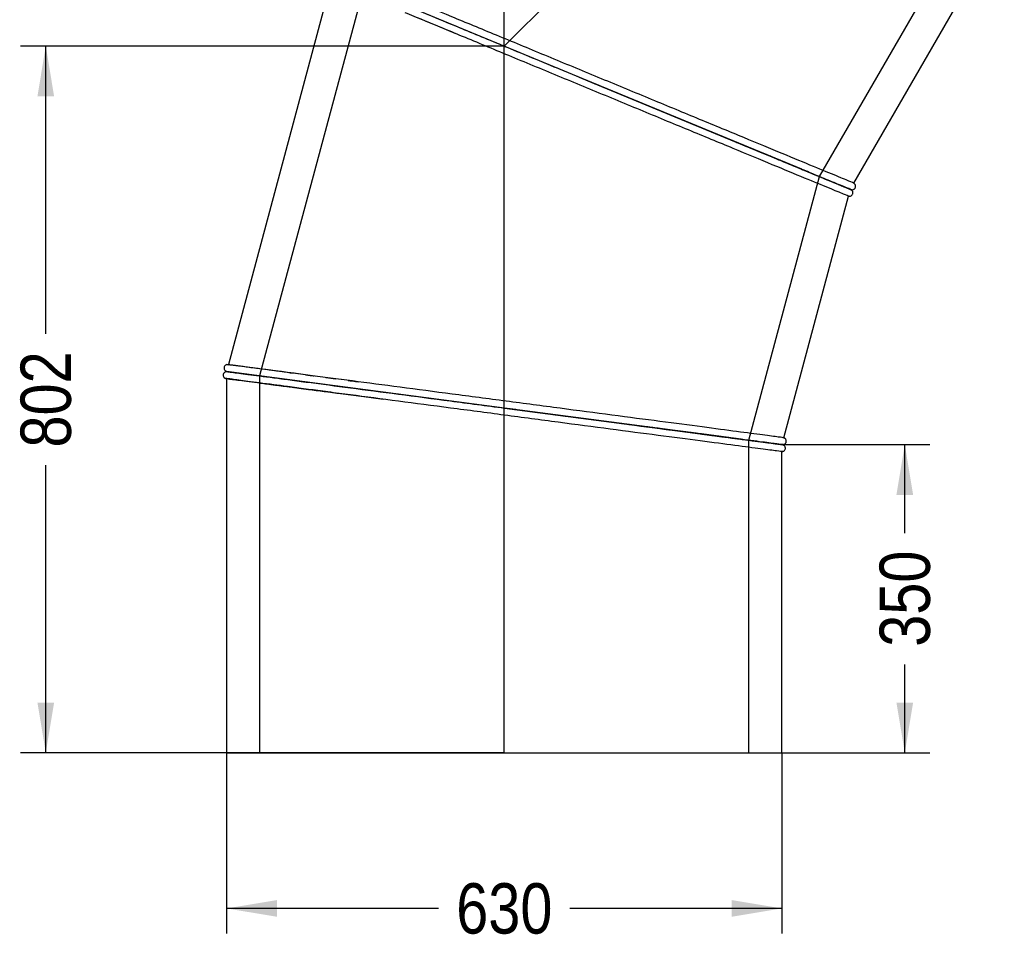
# Model space of a CAD drawing. Header units: millimetres. Extents: x 0 to 4243, y 0 to 3000.
# Tile 2 of 5: x 216 to 1333, y 582 to 1637. Entities that reach past the tile are written whole.
import ezdxf
from ezdxf.enums import TextEntityAlignment as Align
from ezdxf.lldxf.tags import DXFTag

# ---------------------------------------------------------------- set-up
doc = ezdxf.new("R2010")
doc.units = ezdxf.units.MM
doc.header["$LTSCALE"] = 14.285714
for name, color, linetype in [('Default', 7, 'Continuous'), ('DV1_Default', 7, 'Continuous'), ('TUBO_X_GOMITO_45', 7, 'Continuous')]:
    doc.layers.add(name, color=color, linetype=linetype)
doc.styles.add('SEACAD_Arial_Narrow', font='ARIALN.TTF')
tags = doc.linetypes.add('HIDDEN2', pattern=[4.7625, 3.175, -1.5875]).pattern_tags.tags
tags[6:7] = [DXFTag(74, 4), DXFTag(75, 0), DXFTag(340, '0'), DXFTag(46, 0.0), DXFTag(50, 0.0), DXFTag(44, 0.0), DXFTag(45, 0.0)]
tags[4:5] = [DXFTag(74, 4), DXFTag(75, 0), DXFTag(340, '0'), DXFTag(46, 0.0), DXFTag(50, 0.0), DXFTag(44, 0.0), DXFTag(45, 0.0)]
tags = doc.linetypes.add('PHANTOM2', pattern=[31.75, 15.875, -3.175, 3.175, -3.175, 3.175, -3.175]).pattern_tags.tags
tags[14:15] = [DXFTag(74, 4), DXFTag(75, 0), DXFTag(340, '0'), DXFTag(46, 0.0), DXFTag(50, 0.0), DXFTag(44, 0.0), DXFTag(45, 0.0)]
tags[12:13] = [DXFTag(74, 4), DXFTag(75, 0), DXFTag(340, '0'), DXFTag(46, 0.0), DXFTag(50, 0.0), DXFTag(44, 0.0), DXFTag(45, 0.0)]
tags[10:11] = [DXFTag(74, 4), DXFTag(75, 0), DXFTag(340, '0'), DXFTag(46, 0.0), DXFTag(50, 0.0), DXFTag(44, 0.0), DXFTag(45, 0.0)]
tags[8:9] = [DXFTag(74, 4), DXFTag(75, 0), DXFTag(340, '0'), DXFTag(46, 0.0), DXFTag(50, 0.0), DXFTag(44, 0.0), DXFTag(45, 0.0)]
tags[6:7] = [DXFTag(74, 4), DXFTag(75, 0), DXFTag(340, '0'), DXFTag(46, 0.0), DXFTag(50, 0.0), DXFTag(44, 0.0), DXFTag(45, 0.0)]
tags[4:5] = [DXFTag(74, 4), DXFTag(75, 0), DXFTag(340, '0'), DXFTag(46, 0.0), DXFTag(50, 0.0), DXFTag(44, 0.0), DXFTag(45, 0.0)]
doc.dimstyles.new('Plastitalia', dxfattribs={"dimtxt": 57.142857, "dimasz": 57.142857, "dimexe": 28.571429, "dimexo": 0, "dimgap": 14.285714, "dimtad": 0, "dimdec": 0, "dimtxsty": 'SEACAD_Arial_Narrow', "dimblk1": '_SE_FILLED', "dimblk2": '_SE_FILLED', "dimsah": 1, "dimcen": 28.571429, "dimadec": 0, "dimazin": 0, "dimtfac": 0.8, "dimtdec": 1, "dimtmove": 0, "dimatfit": 3, "dimfxl": 1, "dimtolj": 1, "dimarcsym": 0})

# ---------------------------------------------------------------- blocks, each defined once
blk = doc.blocks.new('SE')
at = {"layer": 'DV1_Default', "color": 7, "linetype": 'PHANTOM2'}
for p in [(1333.1, 2174.8), (765.7, 805)]:
    blk.add_line(p, (765.7, 1607.4), dxfattribs=at)
at = {"layer": 'TUBO_X_GOMITO_45', "color": 7, "linetype": 'HIDDEN2'}
for p, q in [((1123.5, 1459.2), (1278.4, 1727.5)), ((606.2, 1673.5), (488.1, 1233)), ((666.9, 1639.7), (690, 1630.2)), ((690, 1630.2), (709.6, 1622)), ((1043.3, 1159.9), (1123.5, 1459.2)), ((488.1, 1233), (488.1, 805)), ((502.2, 1223.1), (508.2, 1222.3)), ((510, 1222.1), (525.8, 1220)), ((525.8, 1220), (526.6, 1219.9)), ((565.9, 1214.7), (580.1, 1212.9)), ((580.1, 1212.9), (606.4, 1209.4)), ((606.4, 1209.4), (628.4, 1206.5)), ((1043.3, 805), (1043.3, 1159.9))]:
    blk.add_line(p, q, dxfattribs=at)
at = {"layer": 'TUBO_X_GOMITO_45', "color": 7, "linetype": 'Continuous'}
for p, q in [((865.1, 1566.2), (571.3, 1687.9)), ((865.1, 1566.2), (571.3, 1687.9)), ((1162.4, 1451.7), (1304.4, 1697.6)), ((569.2, 1680.1), (452.8, 1245.7)), ((865.1, 1566.2), (865.1, 1566.2)), ((865.1, 1566.2), (1061.7, 1484.8)), ((865.1, 1566.2), (865.1, 1566.2)), ((1103.4, 1467.5), (865.1, 1566.2)), ((1030.4, 1497.8), (1050.4, 1489.5)), ((1050.4, 1489.5), (1072.2, 1480.5)), ((1072.2, 1480.5), (1092.5, 1472.1)), ((1073.3, 1480), (1114.8, 1462.8)), ((1096.3, 1470.4), (1074.6, 1479.4)), ((1131.1, 1456), (1120.1, 1460.6)), ((1158.4, 1444.7), (1151.3, 1447.6)), ((1152.4, 1447.2), (1158.4, 1444.7)), ((1158.4, 1444.7), (1158.4, 1444.8)), ((1158.4, 1444.7), (1158.4, 1444.7)), ((1162.4, 1451.7), (1163.2, 1451.1)), ((1163.2, 1451.1), (1163.1, 1451.2)), ((1082.8, 1162.7), (1156.3, 1437)), ((1157.2, 1436.8), (1156.3, 1437)), ((1157.1, 1436.9), (1157.2, 1436.8)), ((766, 1196.4), (450.7, 1237.9)), ((766, 1196.4), (450.7, 1237.9)), ((450.7, 1229.8), (450.7, 805)), ((545.2, 1233.5), (523.4, 1236.3)), ((568.6, 1230.4), (545.2, 1233.5)), ((590, 1227.6), (568.6, 1230.4)), ((519.2, 1220.9), (542.4, 1217.8)), ((542.4, 1217.8), (565.2, 1214.8)), ((766, 1196.4), (766, 1196.4)), ((766, 1196.4), (982.9, 1167.8)), ((766, 1196.4), (766, 1196.4)), ((977, 1168.6), (766, 1196.4)), ((943.4, 1173.1), (964.8, 1170.3)), ((964.8, 1170.3), (988.2, 1167.2)), ((988.8, 1167), (965.9, 1170)), ((988.2, 1167.2), (1010, 1164.3)), ((1014.1, 1163.7), (988.8, 1167)), ((1034, 1161.1), (989.4, 1167)), ((989.9, 1166.9), (1034.8, 1161)), ((1082.8, 1162.7), (1083.7, 1162.3)), ((1083.7, 1162.3), (1083.6, 1162.4)), ((1080.7, 1155), (1074.4, 1155.8)), ((1077.1, 1155.4), (1080.7, 1155)), ((1080.7, 1154.9), (1080.7, 1155)), ((1080.7, 1155), (1080.7, 1155)), ((1081.7, 1147), (1080.7, 1146.9)), ((1080.7, 805), (1080.7, 1146.9)), ((1081.6, 1147), (1081.7, 1147)), ((450.7, 805), (1080.7, 805))]:
    blk.add_line(p, q, dxfattribs=at)
for centre, radius, start, end in [((466.1, 1297.2), 61.1, 254.529, 255.2896), ((450, 1229.5), 8.23, 85.3891, 91.281)]:
    blk.add_arc(centre, radius, start, end, dxfattribs=at)
for points, knots in [([(571.8, 1687.7), (572.6, 1687.4), (574.3, 1686.7), (580.8, 1684), (586.4, 1681.7), (601.3, 1675.5), (610.4, 1671.7), (626.5, 1665.1), (632.3, 1662.7), (644.5, 1657.6), (651, 1654.9), (671.4, 1646.4), (686.4, 1640.2), (718.4, 1627), (735.4, 1619.9), (770.8, 1605.3), (789.2, 1597.6), (826.8, 1582.1), (845.9, 1574.1), (865.1, 1566.2)], [0.5176496, 0.5176496, 0.5176496, 0.5176496, 0.5625, 0.5625, 0.625, 0.625, 0.6875, 0.6875, 0.71875, 0.71875, 0.75, 0.75, 0.8125, 0.8125, 0.875, 0.875, 0.9375, 0.9375, 1, 1, 1, 1]), ([(571.8, 1687.7), (572.6, 1687.3), (574.3, 1686.6), (580.8, 1683.9), (586.4, 1681.6), (601.2, 1675.5), (610.4, 1671.7), (626.5, 1665), (632.3, 1662.6), (644.5, 1657.6), (651, 1654.9), (671.4, 1646.4), (686.4, 1640.2), (718.3, 1627), (735.4, 1619.9), (770.8, 1605.3), (789.2, 1597.6), (826.8, 1582.1), (845.9, 1574.1), (865.1, 1566.2)], [0.5180111, 0.5180111, 0.5180111, 0.5180111, 0.5625, 0.5625, 0.625, 0.625, 0.6875, 0.6875, 0.71875, 0.71875, 0.75, 0.75, 0.8125, 0.8125, 0.875, 0.875, 0.9375, 0.9375, 1, 1, 1, 1]), ([(1162.4, 1451.7), (1162.2, 1451.8), (1160.3, 1452.6), (1152.9, 1455.6), (1147.3, 1458), (1132.5, 1464.1), (1123.3, 1467.9), (1101.9, 1476.8), (1089.6, 1481.9), (1062.4, 1493.1), (1047.4, 1499.3), (1015.5, 1512.6), (998.5, 1519.6), (963.1, 1534.3), (944.7, 1541.9), (907.1, 1557.5), (888, 1565.4), (849.7, 1581.2), (830.6, 1589.2), (793.1, 1604.7), (774.7, 1612.3), (739.2, 1627), (722.2, 1634), (690.3, 1647.3), (675.4, 1653.4), (654.9, 1661.9), (648.5, 1664.6), (636.2, 1669.6), (630.5, 1672), (614.4, 1678.7), (605.2, 1682.5), (590.4, 1688.6), (584.8, 1690.9), (577.2, 1694.1), (575.3, 1694.9), (575.3, 1694.9)], [0.0015182, 0.0015182, 0.0015182, 0.0015182, 0.03125, 0.03125, 0.0625, 0.0625, 0.09375, 0.09375, 0.125, 0.125, 0.15625, 0.15625, 0.1875, 0.1875, 0.21875, 0.21875, 0.25, 0.25, 0.28125, 0.28125, 0.3125, 0.3125, 0.34375, 0.34375, 0.375, 0.375, 0.390625, 0.390625, 0.40625, 0.40625, 0.4375, 0.4375, 0.46875, 0.46875, 0.4999897, 0.4999897, 0.4999897, 0.4999897]), ([(1156.3, 1437), (1156.1, 1437), (1154.2, 1437.8), (1146.8, 1440.9), (1141.2, 1443.2), (1126.4, 1449.4), (1117.2, 1453.1), (1095.8, 1462), (1083.5, 1467.1), (1056.3, 1478.4), (1041.3, 1484.6), (1009.4, 1497.8), (992.4, 1504.8), (957, 1519.5), (938.5, 1527.1), (901, 1542.7), (881.9, 1550.6), (843.6, 1566.4), (824.5, 1574.4), (786.9, 1589.9), (768.5, 1597.6), (733.1, 1612.2), (716.1, 1619.3), (684.2, 1632.5), (669.3, 1638.7), (654.9, 1644.7), (654.1, 1645), (653.3, 1645.3)], [0.0011965, 0.0011965, 0.0011965, 0.0011965, 0.03125, 0.03125, 0.0625, 0.0625, 0.09375, 0.09375, 0.125, 0.125, 0.15625, 0.15625, 0.1875, 0.1875, 0.21875, 0.21875, 0.25, 0.25, 0.28125, 0.28125, 0.3125, 0.3125, 0.34375, 0.34375, 0.375, 0.375, 0.3767923, 0.3767923, 0.3767923, 0.3767923]), ([(865.1, 1566.2), (884.2, 1558.3), (903.3, 1550.4), (940.8, 1534.8), (959.2, 1527.2), (994.6, 1512.6), (1011.6, 1505.5), (1043.5, 1492.3), (1058.4, 1486.1), (1078.9, 1477.7), (1085.3, 1475), (1097.5, 1470), (1103.3, 1467.6), (1119.4, 1460.9), (1128.5, 1457.1), (1143.3, 1451), (1148.9, 1448.7), (1154.6, 1446.3), (1156, 1445.7), (1157.9, 1445), (1158.4, 1444.8), (1158.4, 1444.8), (1158.4, 1444.8), (1158.3, 1444.8)], [0, 0, 0, 0, 0.0625, 0.0625, 0.125, 0.125, 0.1875, 0.1875, 0.25, 0.25, 0.28125, 0.28125, 0.3125, 0.3125, 0.375, 0.375, 0.4375, 0.4375, 0.46875, 0.46875, 0.5, 0.5, 0.5080601, 0.5080601, 0.5080601, 0.5080601]), ([(865.1, 1566.2), (884.2, 1558.3), (903.3, 1550.4), (940.8, 1534.8), (959.2, 1527.2), (994.6, 1512.6), (1011.6, 1505.5), (1030.4, 1497.7), (1033.2, 1496.6), (1036, 1495.4)], [0, 0, 0, 0, 0.0625, 0.0625, 0.125, 0.125, 0.1875, 0.1875, 0.1986467, 0.1986467, 0.1986467, 0.1986467]), ([(1092.5, 1472.1), (1095.2, 1471), (1103, 1467.7), (1115.7, 1462.5), (1127.6, 1457.5), (1136.6, 1453.8), (1143.2, 1451.1), (1147.4, 1449.3), (1150.1, 1448.2), (1151.6, 1447.6), (1153.1, 1447), (1154.8, 1446.3), (1156.7, 1445.5), (1158.4, 1444.9), (1159.8, 1444.3), (1160.1, 1444.3), (1160.3, 1444.2)], [0, 0, 0, 0, 0.055654, 0.192153, 0.328649, 0.419665, 0.510679, 0.59931, 0.630325, 0.660054, 0.691653, 0.73301, 0.784509, 0.846162, 0.917985, 1, 1, 1, 1]), ([(1096.1, 1470.5), (1100.5, 1468.7), (1104.7, 1467), (1119.3, 1460.9), (1128.5, 1457.1), (1143.3, 1451), (1148.9, 1448.6), (1156.5, 1445.5), (1158.4, 1444.7), (1158.4, 1444.7)], [0.2893938, 0.2893938, 0.2893938, 0.2893938, 0.3125, 0.3125, 0.375, 0.375, 0.4375, 0.4375, 0.4999884, 0.4999884, 0.4999884, 0.4999884]), ([(1160, 1443.8), (1159.9, 1443.9), (1159.6, 1444.1), (1158.2, 1444.7), (1156.7, 1445.3), (1155.2, 1446), (1153.8, 1446.6), (1152.2, 1447.2), (1148.8, 1448.6), (1142.7, 1451.2), (1132.2, 1455.5), (1119.4, 1460.8), (1107, 1466), (1099.1, 1469.2), (1096.3, 1470.4)], [0, 0, 0, 0, 0.083309, 0.154007, 0.212128, 0.257696, 0.295908, 0.334682, 0.374103, 0.514713, 0.655517, 0.796323, 0.937131, 1, 1, 1, 1]), ([(1157.2, 1436.8), (1157.7, 1436.9), (1158.6, 1436.9), (1159.8, 1437.6), (1160.7, 1438.5), (1161.2, 1439.6), (1161.4, 1440.6), (1161.3, 1441.6), (1160.9, 1442.8), (1160.4, 1443.4), (1160, 1443.8)], [0, 0, 0, 0, 0.141761, 0.282353, 0.413834, 0.530987, 0.631905, 0.727029, 0.847481, 1, 1, 1, 1]), ([(1160.3, 1444.2), (1160.8, 1444.3), (1161.5, 1444.3), (1162.6, 1444.8), (1163.3, 1445.5), (1163.9, 1446.2), (1164.3, 1447.1), (1164.5, 1448.3), (1164.3, 1449.5), (1163.8, 1450.4), (1163.4, 1450.8), (1163.2, 1451.1)], [0, 0, 0, 0, 0.129082, 0.248365, 0.354436, 0.446302, 0.542175, 0.664329, 0.817074, 0.905321, 1, 1, 1, 1]), ([(450.8, 1245.7), (450.3, 1245.5), (449.6, 1245.2), (448.6, 1244.4), (448, 1243.4), (447.8, 1242.4), (447.7, 1241.4), (448, 1240.4), (448.5, 1239.5), (449.2, 1238.7), (449.6, 1238.5), (449.8, 1238.3)], [0, 0, 0, 0, 0.137935, 0.269416, 0.388764, 0.493212, 0.58475, 0.692554, 0.829796, 0.910932, 1, 1, 1, 1]), ([(523.4, 1236.3), (520.6, 1236.7), (512.2, 1237.8), (498.6, 1239.6), (485.8, 1241.3), (476.2, 1242.5), (469.2, 1243.5), (464.6, 1244.1), (461.7, 1244.5), (460.1, 1244.7), (458.5, 1244.9), (456.6, 1245.1), (454.7, 1245.3), (452.8, 1245.5), (451.3, 1245.7), (451, 1245.7), (450.8, 1245.7)], [0, 0, 0, 0, 0.054991, 0.191584, 0.328174, 0.419252, 0.510329, 0.599021, 0.630057, 0.659806, 0.691427, 0.732813, 0.784348, 0.846045, 0.917922, 1, 1, 1, 1]), ([(1082.8, 1162.7), (1082.6, 1162.7), (1080.6, 1163), (1072.6, 1164.1), (1066.6, 1164.9), (1050.7, 1166.9), (1040.9, 1168.2), (1017.9, 1171.3), (1004.7, 1173), (975.5, 1176.9), (959.4, 1179), (925.2, 1183.5), (906.9, 1185.9), (868.9, 1190.9), (849.1, 1193.5), (808.9, 1198.8), (788.3, 1201.5), (747.3, 1206.9), (726.8, 1209.6), (686.5, 1214.9), (666.7, 1217.5), (628.7, 1222.5), (610.5, 1224.9), (576.2, 1229.4), (560.2, 1231.5), (538.2, 1234.4), (531.3, 1235.3), (518.2, 1237.1), (512, 1237.9), (494.7, 1240.1), (484.9, 1241.4), (469, 1243.5), (463, 1244.3), (454.9, 1245.4), (452.8, 1245.7), (452.8, 1245.7)], [0.0015182, 0.0015182, 0.0015182, 0.0015182, 0.03125, 0.03125, 0.0625, 0.0625, 0.09375, 0.09375, 0.125, 0.125, 0.15625, 0.15625, 0.1875, 0.1875, 0.21875, 0.21875, 0.25, 0.25, 0.28125, 0.28125, 0.3125, 0.3125, 0.34375, 0.34375, 0.375, 0.375, 0.390625, 0.390625, 0.40625, 0.40625, 0.4375, 0.4375, 0.46875, 0.46875, 0.4999897, 0.4999897, 0.4999897, 0.4999897]), ([(449.8, 1237.7), (449.3, 1237.6), (448.6, 1237.4), (447.8, 1236.6), (447.2, 1235.8), (446.8, 1234.9), (446.7, 1233.9), (446.8, 1232.7), (447.3, 1231.7), (448, 1230.8), (448.5, 1230.5), (448.8, 1230.4)], [0, 0, 0, 0, 0.129082, 0.248365, 0.354436, 0.446302, 0.542175, 0.664329, 0.817074, 0.905321, 1, 1, 1, 1]), ([(448.8, 1230.4), (449, 1230.3), (449.3, 1230.2), (450.8, 1229.9), (452.4, 1229.7), (454, 1229.4), (455.6, 1229.2), (457.3, 1229), (460.9, 1228.5), (467.5, 1227.7), (478.8, 1226.2), (492.5, 1224.4), (506.4, 1222.6), (515.5, 1221.4), (519.2, 1220.9)], [0, 0, 0, 0, 0.082134, 0.151826, 0.209116, 0.254031, 0.291695, 0.329912, 0.368767, 0.507359, 0.646142, 0.784927, 0.923714, 1, 1, 1, 1]), ([(519.6, 1220.8), (514.2, 1221.5), (509, 1222.2), (492.7, 1224.3), (482.8, 1225.6), (467, 1227.7), (460.9, 1228.5), (452.8, 1229.6), (450.7, 1229.9), (450.7, 1229.9)], [0.393069, 0.393069, 0.393069, 0.393069, 0.40625, 0.40625, 0.4375, 0.4375, 0.46875, 0.46875, 0.5, 0.5, 0.5, 0.5]), ([(451.2, 1237.9), (452.1, 1237.8), (453.9, 1237.5), (460.9, 1236.6), (467, 1235.8), (482.9, 1233.7), (492.7, 1232.4), (510, 1230.1), (516.2, 1229.3), (529.3, 1227.6), (536.3, 1226.7), (558.2, 1223.8), (574.2, 1221.6), (608.5, 1217.1), (626.8, 1214.7), (664.8, 1209.7), (684.6, 1207.1), (724.9, 1201.8), (745.4, 1199.1), (766, 1196.4)], [0.5176496, 0.5176496, 0.5176496, 0.5176496, 0.5625, 0.5625, 0.625, 0.625, 0.6875, 0.6875, 0.71875, 0.71875, 0.75, 0.75, 0.8125, 0.8125, 0.875, 0.875, 0.9375, 0.9375, 1, 1, 1, 1]), ([(451.3, 1237.8), (452.2, 1237.7), (454, 1237.4), (460.9, 1236.5), (467, 1235.7), (482.9, 1233.6), (492.7, 1232.3), (510, 1230.1), (516.1, 1229.3), (529.3, 1227.5), (536.2, 1226.6), (558.2, 1223.7), (574.2, 1221.6), (608.5, 1217.1), (626.8, 1214.7), (664.8, 1209.7), (684.6, 1207.1), (724.9, 1201.8), (745.4, 1199.1), (766, 1196.4)], [0.5190301, 0.5190301, 0.5190301, 0.5190301, 0.5625, 0.5625, 0.625, 0.625, 0.6875, 0.6875, 0.71875, 0.71875, 0.75, 0.75, 0.8125, 0.8125, 0.875, 0.875, 0.9375, 0.9375, 1, 1, 1, 1]), ([(1080.7, 1146.9), (1080.5, 1146.9), (1078.4, 1147.2), (1070.6, 1148.3), (1064.5, 1149.1), (1048.6, 1151.1), (1038.8, 1152.4), (1015.8, 1155.5), (1002.6, 1157.2), (973.4, 1161), (957.3, 1163.1), (923.1, 1167.6), (904.8, 1170), (866.8, 1175), (847.1, 1177.6), (806.8, 1182.9), (786.3, 1185.7), (745.2, 1191.1), (724.7, 1193.8), (684.4, 1199.1), (664.6, 1201.7), (626.6, 1206.7), (608.4, 1209.1), (582.4, 1212.5), (573.9, 1213.6), (565.7, 1214.7)], [0.0017699, 0.0017699, 0.0017699, 0.0017699, 0.03125, 0.03125, 0.0625, 0.0625, 0.09375, 0.09375, 0.125, 0.125, 0.15625, 0.15625, 0.1875, 0.1875, 0.21875, 0.21875, 0.25, 0.25, 0.28125, 0.28125, 0.3125, 0.3125, 0.34375, 0.34375, 0.3598488, 0.3598488, 0.3598488, 0.3598488]), ([(766, 1196.4), (786.5, 1193.7), (807, 1191), (847.3, 1185.7), (867, 1183.1), (905, 1178.1), (923.2, 1175.7), (943.4, 1173), (946.4, 1172.6), (949.4, 1172.2)], [0, 0, 0, 0, 0.0625, 0.0625, 0.125, 0.125, 0.1875, 0.1875, 0.1986382, 0.1986382, 0.1986382, 0.1986382]), ([(766, 1196.4), (786.5, 1193.7), (807, 1191), (847.3, 1185.7), (867, 1183.1), (905, 1178.1), (923.2, 1175.7), (957.5, 1171.2), (973.5, 1169.1), (995.4, 1166.2), (1002.3, 1165.3), (1015.4, 1163.6), (1021.6, 1162.8), (1038.8, 1160.5), (1048.7, 1159.2), (1064.5, 1157.1), (1070.6, 1156.3), (1076.7, 1155.5), (1078.2, 1155.3), (1080.2, 1155.1), (1080.7, 1155), (1080.7, 1155), (1080.7, 1155), (1080.7, 1155)], [0, 0, 0, 0, 0.0625, 0.0625, 0.125, 0.125, 0.1875, 0.1875, 0.25, 0.25, 0.28125, 0.28125, 0.3125, 0.3125, 0.375, 0.375, 0.4375, 0.4375, 0.46875, 0.46875, 0.5, 0.5, 0.5000098, 0.5000098, 0.5000098, 0.5000098]), ([(1010, 1164.3), (1012.9, 1163.9), (1021.3, 1162.8), (1034.9, 1161), (1047.7, 1159.4), (1057.3, 1158.1), (1064.4, 1157.2), (1069, 1156.6), (1071.8, 1156.2), (1073.4, 1156), (1075.1, 1155.8), (1076.9, 1155.5), (1078.9, 1155.3), (1080.7, 1155.1), (1082.2, 1155), (1082.5, 1155), (1082.7, 1155)], [0, 0, 0, 0, 0.055654, 0.192153, 0.328649, 0.419665, 0.510679, 0.59931, 0.630325, 0.660054, 0.691653, 0.73301, 0.784509, 0.846162, 0.917985, 1, 1, 1, 1]), ([(1014, 1163.7), (1018.7, 1163.1), (1023.1, 1162.5), (1038.8, 1160.4), (1048.7, 1159.1), (1064.5, 1157.1), (1070.6, 1156.3), (1076.7, 1155.5), (1078.2, 1155.3), (1080.2, 1155), (1080.7, 1154.9), (1080.7, 1154.9), (1080.7, 1154.9), (1080.7, 1154.9)], [0.2895016, 0.2895016, 0.2895016, 0.2895016, 0.3125, 0.3125, 0.375, 0.375, 0.4375, 0.4375, 0.46875, 0.46875, 0.5, 0.5, 0.5000098, 0.5000098, 0.5000098, 0.5000098]), ([(1082.7, 1154.4), (1082.5, 1154.5), (1082.1, 1154.6), (1080.7, 1154.9), (1079, 1155.1), (1077.4, 1155.3), (1075.8, 1155.5), (1074.1, 1155.8), (1070.5, 1156.2), (1064, 1157.1), (1052.7, 1158.6), (1038.9, 1160.4), (1025.6, 1162.1), (1017.2, 1163.3), (1014.1, 1163.7)], [0, 0, 0, 0, 0.083342, 0.154062, 0.212198, 0.257777, 0.295998, 0.334781, 0.37421, 0.514853, 0.655689, 0.796527, 0.937368, 1, 1, 1, 1]), ([(1082.7, 1155), (1083.2, 1155.1), (1083.9, 1155.4), (1084.7, 1156.1), (1085.3, 1156.9), (1085.7, 1157.8), (1085.8, 1158.8), (1085.7, 1160), (1085.2, 1161), (1084.5, 1161.9), (1084, 1162.2), (1083.7, 1162.3)], [0, 0, 0, 0, 0.129082, 0.248365, 0.354436, 0.446302, 0.542175, 0.664329, 0.817074, 0.905321, 1, 1, 1, 1]), ([(1081.7, 1147), (1082.2, 1147.2), (1082.9, 1147.5), (1083.9, 1148.3), (1084.4, 1149.3), (1084.7, 1150.3), (1084.7, 1151.3), (1084.5, 1152.3), (1084, 1153.3), (1083.3, 1154), (1082.9, 1154.3), (1082.7, 1154.4)], [0, 0, 0, 0, 0.137935, 0.269416, 0.388764, 0.493212, 0.58475, 0.692554, 0.829796, 0.910932, 1, 1, 1, 1])]:
    blk.add_open_spline(points, degree=3, knots=knots, dxfattribs=at)
at = {"layer": 'TUBO_X_GOMITO_45', "color": 7, "linetype": 'HIDDEN2'}
for points in [[(1036, 1495.4), (1037.2, 1494.9), (1038.4, 1494.4), (1039.5, 1493.9)], [(522.8, 1236.5), (523.3, 1236.4), (523.8, 1236.3), (524.3, 1236.3)], [(563.4, 1231.1), (567, 1230.6), (570.7, 1230.2), (574.5, 1229.7)], [(778.8, 1194.7), (774.5, 1195.3), (770.3, 1195.8), (766, 1196.4)], [(932.4, 1174.5), (929.8, 1174.8), (927.2, 1175.2), (924.6, 1175.5)], [(949.4, 1172.2), (950.8, 1172), (952.2, 1171.9), (953.6, 1171.7)], [(970, 1169.5), (966.3, 1170), (962.6, 1170.5), (958.9, 1171)], [(1080.6, 1146.9), (1080.7, 1146.9), (1080.7, 1146.9), (1080.7, 1146.9)]]:
    blk.add_open_spline(points, degree=3, dxfattribs=at)
at = {"layer": 'TUBO_X_GOMITO_45', "color": 7, "linetype": 'Continuous'}
for points in [[(1039.5, 1493.9), (1042.9, 1492.6), (1046.1, 1491.2), (1049.4, 1489.9)], [(1158.3, 1444.7), (1159, 1444.5), (1159.6, 1444.2), (1160, 1443.8)], [(1160.3, 1444.2), (1159.6, 1444.2), (1159, 1444.4), (1158.4, 1444.8)], [(450.8, 1245.7), (451.5, 1245.8), (452.2, 1245.8), (452.9, 1245.6)], [(450.8, 1229.9), (450.1, 1229.8), (449.4, 1230), (448.8, 1230.4)], [(451, 1237.9), (450.9, 1237.9), (450.5, 1238), (449.8, 1238.3)], [(449.8, 1237.7), (450.5, 1237.9), (450.9, 1237.9), (451, 1237.8)], [(953.6, 1171.7), (957.6, 1171.1), (961.6, 1170.6), (965.4, 1170.1)], [(1082.7, 1155), (1082.1, 1154.8), (1081.4, 1154.8), (1080.7, 1155)], [(1080.7, 1154.9), (1081.4, 1154.9), (1082.1, 1154.8), (1082.7, 1154.4)]]:
    blk.add_open_spline(points, degree=3, dxfattribs=at)
at = {"layer": 'TUBO_X_GOMITO_45', "color": 7, "linetype": 'HIDDEN2'}
for points, knots in [([(1049.4, 1489.9), (1057.3, 1486.6), (1064.8, 1483.5), (1078.8, 1477.7), (1085.3, 1475), (1093, 1471.8), (1094.6, 1471.1), (1096.1, 1470.5)], [0.21692791, 0.21692791, 0.21692791, 0.21692791, 0.25, 0.25, 0.28125, 0.28125, 0.28939379, 0.28939379, 0.28939379, 0.28939379]), ([(1101, 1468.5), (1092.2, 1472.1), (1082.5, 1476.1), (1068.2, 1482.1), (1064.2, 1483.7), (1060.1, 1485.4)], [0.70186422, 0.70186422, 0.70186422, 0.70186422, 0.75, 0.75, 0.76773506, 0.76773506, 0.76773506, 0.76773506]), ([(1109.9, 1464.9), (1109.5, 1465), (1109, 1465.2), (1106.2, 1466.4), (1103.7, 1467.4), (1101.1, 1468.5)], [0.68513887, 0.68513887, 0.68513887, 0.68513887, 0.6875, 0.6875, 0.70168513, 0.70168513, 0.70168513, 0.70168513]), ([(1158.3, 1444.8), (1157.9, 1445), (1156, 1445.8), (1150.6, 1448), (1148, 1449.1), (1144.9, 1450.4)], [0.50806013, 0.50806013, 0.50806013, 0.50806013, 0.5625, 0.5625, 0.59671317, 0.59671317, 0.59671317, 0.59671317]), ([(1158.4, 1444.7), (1158.4, 1444.7), (1158.4, 1444.7), (1158.4, 1444.7), (1158.3, 1444.7), (1158.1, 1444.8)], [0.49998837, 0.49998837, 0.49998837, 0.49998837, 0.5, 0.5, 0.51318873, 0.51318873, 0.51318873, 0.51318873]), ([(540.4, 1234.1), (542.1, 1233.9), (543.8, 1233.7), (547, 1233.3), (548.5, 1233.1), (550, 1232.9)], [0.621286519, 0.621286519, 0.621286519, 0.621286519, 0.625, 0.625, 0.628141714, 0.628141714, 0.628141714, 0.628141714]), ([(502.8, 1223), (503.3, 1222.9), (503.7, 1222.9), (509.6, 1222.1), (515.5, 1221.3), (521.7, 1220.5)], [0.59252087, 0.59252087, 0.59252087, 0.59252087, 0.59375, 0.59375, 0.60862874, 0.60862874, 0.60862874, 0.60862874]), ([(565.7, 1214.7), (558, 1215.7), (550.6, 1216.7), (536.2, 1218.6), (529.2, 1219.5), (521.6, 1220.5), (520.6, 1220.6), (519.6, 1220.8)], [0.35984879, 0.35984879, 0.35984879, 0.35984879, 0.375, 0.375, 0.390625, 0.390625, 0.39306899, 0.39306899, 0.39306899, 0.39306899]), ([(522.3, 1220.4), (522.4, 1220.4), (522.5, 1220.4), (529.2, 1219.5), (536.2, 1218.6), (555, 1216.1), (567.4, 1214.5), (580.5, 1212.8)], [0.60907154, 0.60907154, 0.60907154, 0.60907154, 0.609375, 0.609375, 0.625, 0.625, 0.6496352, 0.6496352, 0.6496352, 0.6496352]), ([(588.5, 1227.8), (590.1, 1227.6), (591.7, 1227.4), (595.8, 1226.8), (598.4, 1226.5), (600.9, 1226.2)], [0.653296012, 0.653296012, 0.653296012, 0.653296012, 0.65625, 0.65625, 0.660806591, 0.660806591, 0.660806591, 0.660806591]), ([(944.9, 1172.8), (943.4, 1173), (941.9, 1173.2), (937.7, 1173.8), (935.1, 1174.1), (932.4, 1174.5)], [0.80697218, 0.80697218, 0.80697218, 0.80697218, 0.8125, 0.8125, 0.822041, 0.822041, 0.822041, 0.822041]), ([(1019.3, 1163), (1009.8, 1164.3), (999.4, 1165.6), (974.8, 1168.9), (960.3, 1170.8), (944.9, 1172.8)], [0.7016851, 0.7016851, 0.7016851, 0.7016851, 0.75, 0.75, 0.8069722, 0.8069722, 0.8069722, 0.8069722]), ([(965.4, 1170.1), (973.3, 1169.1), (980.9, 1168.1), (995.4, 1166.2), (1002.3, 1165.3), (1010.6, 1164.2), (1012.3, 1163.9), (1014, 1163.7)], [0.21908211, 0.21908211, 0.21908211, 0.21908211, 0.25, 0.25, 0.28125, 0.28125, 0.28950163, 0.28950163, 0.28950163, 0.28950163]), ([(993, 1166.5), (991.4, 1166.7), (989.7, 1166.9), (986.5, 1167.4), (985, 1167.6), (983.4, 1167.8)], [0.74292561, 0.74292561, 0.74292561, 0.74292561, 0.75, 0.75, 0.75667639, 0.75667639, 0.75667639, 0.75667639]), ([(1028.7, 1161.8), (1028.2, 1161.9), (1027.8, 1161.9), (1020.7, 1162.9), (1013.4, 1163.8), (1005.7, 1164.9)], [0.68513887, 0.68513887, 0.68513887, 0.68513887, 0.6875, 0.6875, 0.72378839, 0.72378839, 0.72378839, 0.72378839])]:
    blk.add_open_spline(points, degree=3, knots=knots, dxfattribs=at)
blk = doc.blocks.new('DMBLK121')
at = {"layer": 'Default', "linetype": 'Continuous'}
for points in [[(507.9, 618.8), (507.9, 637.8), (450.7, 628.3)], [(1023.6, 618.8), (1080.7, 628.3), (1023.6, 637.8)]]:
    blk.add_hatch(color=7, dxfattribs=at).paths.add_polyline_path(points)
at = {"layer": 'Default', "color": 7, "linetype": 'Continuous'}
for p, q in [((450.7, 805), (450.7, 599.7)), ((1080.7, 805), (1080.7, 599.7)), ((691.2, 628.3), (450.7, 628.3)), ((1080.7, 628.3), (840.3, 628.3))]:
    blk.add_line(p, q, dxfattribs=at)
at = {"layer": 'Default', "color": 7, "linetype": 'Continuous', "style": 'SEACAD_Arial_Narrow'}
blk.add_text('630', height=57.14, dxfattribs=at).set_placement((711.2, 656.9), align=Align.TOP_LEFT)
blk = doc.blocks.new('_SE_FILLED')
at = {"color": 0}
blk.add_line((0, 0), (-1, 0), dxfattribs=at)
blk.add_solid([(0, 0), (-1, -0.1665), (-1, 0.1665), (0, 0)], dxfattribs=at)
blk = doc.blocks.new('DMBLK122')
at = {"layer": 'Default', "linetype": 'Continuous'}
for points in [[(236, 1550.2), (255, 1550.2), (245.5, 1607.4)], [(236, 862.1), (245.5, 805), (255, 862.1)]]:
    blk.add_hatch(color=7, dxfattribs=at).paths.add_polyline_path(points)
at = {"layer": 'Default', "color": 7, "linetype": 'Continuous'}
for p, q in [((765.7, 1607.4), (216.9, 1607.4)), ((245.5, 1280.7), (245.5, 1607.4)), ((245.5, 805), (245.5, 1131.6)), ((765.7, 805), (216.9, 805))]:
    blk.add_line(p, q, dxfattribs=at)
at = {"layer": 'Default', "color": 7, "linetype": 'Continuous', "style": 'SEACAD_Arial_Narrow'}
blk.add_text('802', height=57.14, rotation=90, dxfattribs=at).set_placement((216.9, 1151.6), align=Align.TOP_LEFT)
blk = doc.blocks.new('DMBLK123')
at = {"layer": 'Default', "linetype": 'Continuous'}
for points in [[(709.3, 2071.7), (765.7, 2084.6), (708.1, 2090.7)], [(1148.2, 1908.4), (1103.2, 1944.8), (1134, 1895.7)]]:
    blk.add_hatch(color=7, dxfattribs=at).paths.add_polyline_path(points)
at = {"layer": 'Default', "color": 7, "linetype": 'Continuous'}
blk.add_line((765.7, 1607.4), (765.7, 2113.2), dxfattribs=at)
for start, end in [(70.0446, 103.7211), (31.2789, 52.7024)]:
    blk.add_arc((765.7, 1607.4), 477.2, start, end, dxfattribs=at)
at = {"layer": 'Default', "color": 7, "linetype": 'Continuous', "style": 'SEACAD_Arial_Narrow'}
blk.add_text('45°', height=57.14, rotation=331.3735, dxfattribs=at).set_placement((962.5, 2076.2), align=Align.TOP_LEFT)
blk = doc.blocks.new('DMBLK124')
at = {"layer": 'Default', "linetype": 'Continuous'}
for points in [[(1229.7, 1097.8), (1220.2, 1155), (1210.7, 1097.8)], [(1229.7, 862.1), (1210.7, 862.1), (1220.2, 805)]]:
    blk.add_hatch(color=7, dxfattribs=at).paths.add_polyline_path(points)
at = {"layer": 'Default', "color": 7, "linetype": 'Continuous'}
for p, q in [((1080.7, 1155), (1248.8, 1155)), ((1220.2, 1054.5), (1220.2, 1155)), ((1220.2, 805), (1220.2, 905.4)), ((1080.7, 805), (1248.8, 805))]:
    blk.add_line(p, q, dxfattribs=at)
at = {"layer": 'Default', "color": 7, "linetype": 'Continuous', "style": 'SEACAD_Arial_Narrow'}
blk.add_text('350', height=57.14, rotation=90, dxfattribs=at).set_placement((1191.6, 925.4), align=Align.TOP_LEFT)

msp = doc.modelspace()

# ---------------------------------------------------------------- block references
at = {"layer": 'Default'}
msp.add_blockref('SE', (0, 0), dxfattribs=at)

# ---------------------------------------------------------------- dimensions: what is measured, and where the dimension line sits
at = {"layer": 'Default', "color": 7, "linetype": 'Continuous'}
dim = msp.add_angular_dim_2l(base=(948.4, 2048.3), line1=((765.7, 1607.4), (1333.1, 2174.8)), line2=((765.7, 1607.4), (765.7, 805)), text='\\A1;<>', dimstyle='Plastitalia', override={"dimadec": 1}, dxfattribs=at)
dim.commit()
dim.dimension.update_dxf_attribs({"geometry": 'DMBLK123', "text_midpoint": (994.4, 2026.3), "dimtype": 162})
for base, p1, p2, angle, picture, middle in [((245.5, 805), (765.7, 805), (765.7, 1607.4), 90, 'DMBLK122', (245.5, 1206.2)), ((1220.2, 805), (1080.7, 805), (1080.7, 1155), 90, 'DMBLK124', (1220.2, 980)), ((1080.7, 628.3), (1080.7, 805), (450.7, 805), 180, 'DMBLK121', (765.7, 628.3))]:
    dim = msp.add_linear_dim(base=base, p1=p1, p2=p2, angle=angle, text='\\A1;<>', dimstyle='Plastitalia', dxfattribs=at)
    dim.commit()
    dim.dimension.update_dxf_attribs({"geometry": picture, "text_midpoint": middle, "dimtype": 161})

doc.saveas('drawing.dxf')
